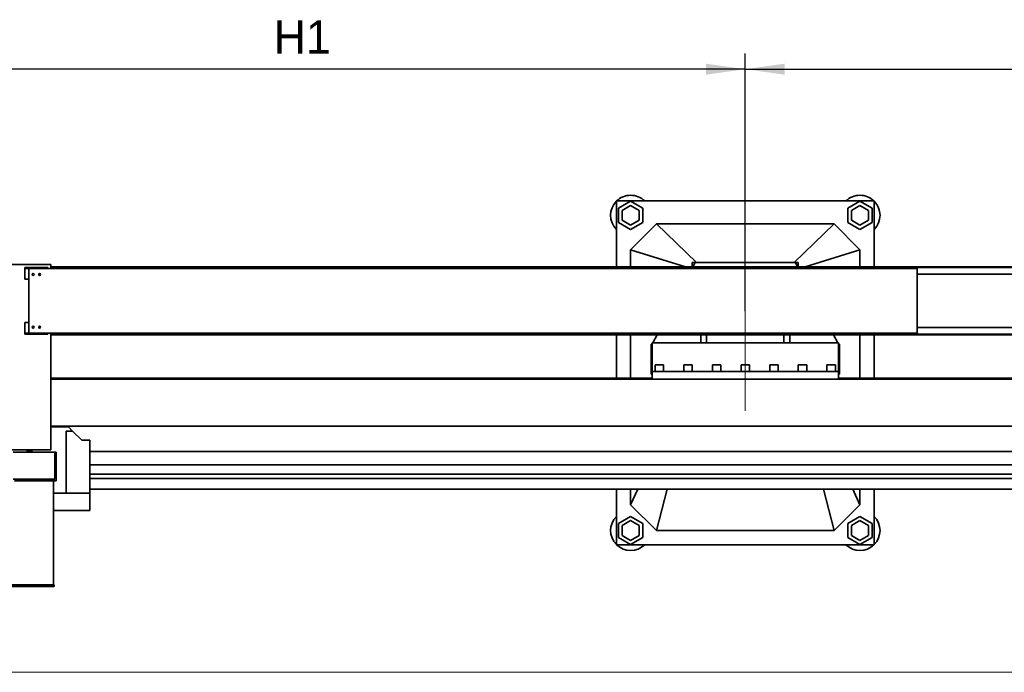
# Model space of a CAD drawing. Header units: millimetres. Extents: x 20 to 400, y 0 to 275.
# Tile 2 of 21: x 64 to 127, y 30 to 71. Entities that reach past the tile are written whole.
import ezdxf

# ---------------------------------------------------------------- set-up
doc = ezdxf.new("R2010")
doc.units = ezdxf.units.MM
doc.linetypes.add('SLD-Durchgehend', pattern=[0])
doc.linetypes.add('SLD-Punktstrich', pattern=[19.05, 15.24, -1.27, 1.27, -1.27])
doc.layers.add('KOPF', color=7, linetype='SLD-Durchgehend')
doc.styles.add('SLDTEXTSTYLE0', font='Gill Sans MT Pro Medium')
doc.dimstyles.new('SLDDIMSTYLE0', dxfattribs={"dimtxt": 1.924756, "dimasz": 2.5, "dimexe": 0, "dimexo": 0.0625, "dimgap": 0.481189, "dimtad": 1, "dimlfac": 55, "dimrnd": 1e-09, "dimzin": 12, "dimdsep": 46, "dimtxsty": 'SLDTEXTSTYLE0', "dimsah": 1, "dimcen": 0.09, "dimadec": 0, "dimazin": 3, "dimtfac": 1, "dimtofl": 0, "dimtmove": 0, "dimatfit": 3, "dimfxl": 1, "dimfrac": 2, "dimtolj": 1, "dimtzin": 12, "dimarcsym": 0})

# ---------------------------------------------------------------- blocks, each defined once
blk = doc.blocks.new('_D_10')
at = {"layer": 'KOPF', "color": 7}
for p, q in [((53.935, 52.732), (53.935, 69.273)), ((110.299, 52.91), (110.299, 69.273)), ((110.299, 68.273), (53.935, 68.273))]:
    blk.add_line(p, q, dxfattribs=at)
for points in [[(53.935, 68.273), (56.435, 67.923), (56.435, 68.623)], [(110.299, 68.273), (107.799, 68.623), (107.799, 67.923)]]:
    blk.add_solid(points, dxfattribs=at)
at = {"layer": 'KOPF', "color": 7, "insert": (80.382, 71.377), "char_height": 2.1167, "attachment_point": 1, "style": 'SLDTEXTSTYLE0'}
blk.add_mtext('H1', dxfattribs=at)
blk = doc.blocks.new('_D_12')
at = {"layer": 'KOPF', "color": 7}
for p, q in [((110.299, 52.91), (110.299, 69.273)), ((166.662, 52.91), (166.662, 69.273)), ((110.299, 68.273), (166.662, 68.273))]:
    blk.add_line(p, q, dxfattribs=at)
for points in [[(110.299, 68.273), (112.799, 67.923), (112.799, 68.623)], [(166.662, 68.273), (164.162, 68.623), (164.162, 67.923)]]:
    blk.add_solid(points, dxfattribs=at)
at = {"layer": 'KOPF', "color": 7, "insert": (136.746, 71.377), "char_height": 2.1167, "attachment_point": 1, "style": 'SLDTEXTSTYLE0'}
blk.add_mtext('H2', dxfattribs=at)

msp = doc.modelspace()

# ---------------------------------------------------------------- linework, layer by layer
at = {"color": 7, "linetype": 'SLD-Durchgehend', "lineweight": 35}
for p, q in [((118.4804, 59.90959), (102.11677, 59.90959)), ((102.11677, 59.90959), (102.11677, 55.73686)), ((103.02586, 59.89276), (102.25313, 59.44663)), ((102.25313, 59.44663), (102.25313, 58.55436)), ((103.02586, 59.63033), (102.4804, 59.31541)), ((103.79859, 59.44663), (103.02586, 59.89276)), ((103.57131, 59.31541), (103.02586, 59.63033)), ((103.79859, 58.55436), (103.79859, 59.44663)), ((117.57131, 59.89276), (116.79859, 59.44663)), ((116.79859, 59.44663), (116.79859, 58.55436)), ((117.57131, 59.63033), (117.02586, 59.31541)), ((118.34404, 59.44663), (117.57131, 59.89276)), ((118.11677, 59.31541), (117.57131, 59.63033)), ((118.34404, 58.55436), (118.34404, 59.44663)), ((118.4804, 55.73686), (118.4804, 59.90959)), ((102.4804, 59.31541), (102.4804, 58.68558)), ((103.57131, 58.68558), (103.57131, 59.31541)), ((117.02586, 59.31541), (117.02586, 58.68558)), ((118.11677, 58.68558), (118.11677, 59.31541)), ((102.25313, 58.55436), (103.02586, 58.10823)), ((102.4804, 58.68558), (103.02586, 58.37066)), ((103.02586, 58.37066), (103.57131, 58.68558)), ((103.02586, 58.10823), (103.79859, 58.55436)), ((104.66222, 58.45504), (103.02586, 56.81868)), ((107.20141, 56.0005), (104.66222, 58.45504)), ((115.93495, 58.45504), (104.66222, 58.45504)), ((113.39576, 56.0005), (115.93495, 58.45504)), ((117.57131, 56.81868), (115.93495, 58.45504)), ((116.79859, 58.55436), (117.57131, 58.10823)), ((117.02586, 58.68558), (117.57131, 58.37066)), ((117.57131, 58.37066), (118.11677, 58.68558)), ((117.57131, 58.10823), (118.34404, 58.55436)), ((106.50313, 55.73686), (103.02586, 56.81868)), ((103.02586, 56.81868), (103.02586, 55.73686)), ((114.09404, 55.73686), (117.57131, 56.81868)), ((117.57131, 55.73686), (117.57131, 56.81868)), ((66.23495, 55.87322), (53.87131, 55.87322)), ((64.59859, 55.62777), (64.59859, 55.68231)), ((66.05313, 55.68231), (64.59859, 55.68231)), ((66.05313, 55.62777), (64.59859, 55.62777)), ((64.59859, 54.95504), (64.59859, 55.62777)), ((64.84859, 51.51868), (64.84859, 55.62777)), ((66.05313, 55.62777), (66.05313, 55.68231)), ((115.15786, 55.62777), (66.05313, 55.62777)), ((66.23495, 55.62777), (66.23495, 55.87322)), ((178.4804, 55.73686), (66.23495, 55.73686)), ((178.4804, 55.68231), (66.23495, 55.68231)), ((107.11677, 56.0005), (106.93495, 56.0005)), ((106.93495, 56.0005), (106.93495, 55.73686)), ((106.97801, 55.73686), (107.11677, 56.0005)), ((107.11677, 56.0005), (113.4804, 56.0005)), ((113.66222, 56.0005), (113.4804, 56.0005)), ((113.4804, 56.0005), (113.61916, 55.73686)), ((113.66222, 55.73686), (113.66222, 56.0005)), ((115.15786, 55.62777), (115.15945, 55.62777)), ((115.15945, 55.62777), (116.06489, 55.62777)), ((116.06489, 55.62777), (121.1944, 55.62777)), ((121.1944, 51.51868), (121.1944, 55.62777)), ((178.4804, 55.26413), (121.1944, 55.26413)), ((64.84859, 54.95504), (64.59859, 54.95504)), ((64.84859, 52.19141), (64.59859, 52.19141)), ((64.59859, 51.51868), (64.59859, 52.19141)), ((178.4804, 51.88231), (121.1944, 51.88231)), ((66.05313, 51.51868), (64.59859, 51.51868)), ((64.59859, 51.46413), (64.59859, 51.51868)), ((66.05313, 51.46413), (64.59859, 51.46413)), ((66.05313, 51.46413), (66.05313, 51.51868)), ((115.15786, 51.51868), (66.05313, 51.51868)), ((66.23495, 44.10959), (66.23495, 51.51868)), ((66.23495, 51.46413), (178.4804, 51.46413)), ((178.4804, 51.40959), (66.23495, 51.40959)), ((102.11677, 51.40959), (102.11677, 48.67322)), ((103.02586, 51.40959), (103.02586, 48.67322)), ((104.43734, 50.90959), (104.7005, 51.40959)), ((107.4804, 51.28882), (107.4804, 51.40959)), ((107.4804, 50.90959), (107.4804, 51.28882)), ((107.84404, 51.28882), (107.84404, 51.40959)), ((107.84404, 50.90959), (107.84404, 51.28882)), ((112.75313, 51.28882), (112.75313, 51.40959)), ((112.75313, 50.90959), (112.75313, 51.28882)), ((113.11677, 51.28882), (113.11677, 51.40959)), ((113.11677, 50.90959), (113.11677, 51.28882)), ((115.15786, 51.51868), (115.15945, 51.51868)), ((115.15945, 51.51868), (116.06489, 51.51868)), ((115.89667, 51.40959), (116.15983, 50.90959)), ((116.06489, 51.51868), (121.1944, 51.51868)), ((117.57131, 48.67322), (117.57131, 51.40959)), ((118.4804, 48.67322), (118.4804, 51.40959)), ((104.31677, 50.81868), (104.38949, 50.81868)), ((104.31677, 50.54595), (104.31677, 50.81868)), ((104.38949, 50.90959), (116.20768, 50.90959)), ((104.38949, 50.55504), (104.38949, 50.90959)), ((116.20768, 50.55504), (116.20768, 50.90959)), ((116.20768, 50.81868), (116.2804, 50.81868)), ((116.2804, 50.54595), (116.2804, 50.81868)), ((104.31677, 49.18231), (104.31677, 50.54595)), ((104.38949, 49.09141), (104.38949, 50.55504)), ((116.20768, 49.09141), (116.20768, 50.55504)), ((116.2804, 49.18231), (116.2804, 50.54595)), ((104.57131, 49.50959), (104.57131, 49.09141)), ((104.57131, 49.50959), (105.11677, 49.50959)), ((105.11677, 49.09141), (105.11677, 49.50959)), ((106.38949, 49.50959), (106.38949, 49.09141)), ((106.38949, 49.50959), (106.93495, 49.50959)), ((106.93495, 49.09141), (106.93495, 49.50959)), ((108.20768, 49.50959), (108.20768, 49.09141)), ((108.20768, 49.50959), (108.75313, 49.50959)), ((108.75313, 49.09141), (108.75313, 49.50959)), ((110.02586, 49.50959), (110.02586, 49.09141)), ((110.02586, 49.50959), (110.57131, 49.50959)), ((110.57131, 49.09141), (110.57131, 49.50959)), ((111.84404, 49.50959), (111.84404, 49.09141)), ((111.84404, 49.50959), (112.38949, 49.50959)), ((112.38949, 49.09141), (112.38949, 49.50959)), ((113.66222, 49.50959), (113.66222, 49.09141)), ((113.66222, 49.50959), (114.20768, 49.50959)), ((114.20768, 49.09141), (114.20768, 49.50959)), ((115.4804, 49.50959), (115.4804, 49.09141)), ((115.4804, 49.50959), (116.02586, 49.50959)), ((116.02586, 49.09141), (116.02586, 49.50959)), ((104.31677, 48.90959), (104.31677, 49.18231)), ((104.31677, 48.90959), (104.38949, 48.90959)), ((104.38949, 49.09141), (116.20768, 49.09141)), ((104.38949, 48.6005), (104.38949, 49.09141)), ((116.20768, 48.6005), (116.20768, 49.09141)), ((116.20768, 48.90959), (116.2804, 48.90959)), ((116.2804, 48.90959), (116.2804, 49.18231)), ((104.38949, 48.67322), (66.23495, 48.67322)), ((66.23495, 48.6005), (104.38949, 48.6005)), ((104.38949, 48.6005), (116.20768, 48.6005)), ((158.02586, 48.67322), (116.20768, 48.67322)), ((116.20768, 48.6005), (160.75313, 48.6005)), ((173.02586, 45.61868), (66.23495, 45.61868)), ((67.35313, 45.58231), (66.23495, 45.58231)), ((67.21677, 41.36413), (67.21677, 45.30959)), ((67.62586, 45.30959), (67.21677, 45.30959)), ((67.35313, 45.58231), (67.62586, 45.30959)), ((67.62586, 45.30959), (68.20222, 44.73322)), ((68.20222, 44.73322), (68.71677, 44.73322)), ((68.71677, 41.36413), (68.71677, 44.73322)), ((63.05313, 44.10959), (66.23495, 44.10959)), ((63.85313, 43.97868), (66.48949, 43.97868)), ((64.73495, 43.97868), (64.73495, 44.10959)), ((64.82586, 43.97868), (64.82586, 44.10959)), ((65.03495, 44.0205), (64.82586, 44.0205)), ((65.03495, 44.10959), (65.03495, 44.0205)), ((65.03495, 43.97868), (65.03495, 44.0205)), ((66.48949, 43.97868), (66.48949, 43.06959)), ((66.48949, 43.97868), (66.5804, 43.97868)), ((66.5804, 43.06959), (66.5804, 43.97868)), ((169.93495, 44.0205), (68.71677, 44.0205)), ((170.05999, 43.17322), (68.71677, 43.17322)), ((66.48949, 43.06959), (66.5804, 43.06959)), ((66.48949, 42.25141), (66.48949, 43.06959)), ((66.5804, 42.1605), (66.5804, 43.06959)), ((68.71677, 42.57156), (168.24404, 42.57156)), ((63.85313, 42.25141), (66.48949, 42.25141)), ((66.40768, 42.1605), (63.93495, 42.1605)), ((66.40768, 35.54231), (66.40768, 42.1605)), ((66.40768, 42.1605), (66.5804, 42.1605)), ((168.24404, 42.30959), (68.71677, 42.30959)), ((67.21677, 41.36413), (66.40768, 41.36413)), ((68.71677, 41.36413), (67.21677, 41.36413)), ((168.24404, 41.62777), (68.71677, 41.62777)), ((68.71677, 40.26413), (68.71677, 41.36413)), ((102.11677, 41.62777), (102.11677, 38.09141)), ((103.47177, 41.62777), (103.02586, 40.63686)), ((103.02586, 41.62777), (103.02586, 40.63686)), ((105.3476, 41.62777), (104.66222, 39.0005)), ((115.24957, 41.62777), (115.93495, 39.0005)), ((117.1254, 41.62777), (117.57131, 40.63686)), ((117.57131, 40.63686), (117.57131, 41.62777)), ((118.4804, 38.09141), (118.4804, 41.62777)), ((103.02586, 40.63686), (104.66222, 39.0005)), ((115.93495, 39.0005), (117.57131, 40.63686)), ((68.71677, 40.26413), (66.40768, 40.26413)), ((103.02586, 39.89276), (102.25313, 39.44663)), ((102.25313, 39.44663), (102.25313, 38.55436)), ((103.02586, 39.63033), (102.4804, 39.31541)), ((103.79859, 39.44663), (103.02586, 39.89276)), ((103.57131, 39.31541), (103.02586, 39.63033)), ((103.79859, 38.55436), (103.79859, 39.44663)), ((117.57131, 39.89276), (116.79859, 39.44663)), ((116.79859, 39.44663), (116.79859, 38.55436)), ((117.57131, 39.63033), (117.02586, 39.31541)), ((118.34404, 39.44663), (117.57131, 39.89276)), ((118.11677, 39.31541), (117.57131, 39.63033)), ((118.34404, 38.55436), (118.34404, 39.44663)), ((102.4804, 39.31541), (102.4804, 38.68558)), ((103.57131, 38.68558), (103.57131, 39.31541)), ((104.66222, 39.0005), (115.93495, 39.0005)), ((117.02586, 39.31541), (117.02586, 38.68558)), ((118.11677, 38.68558), (118.11677, 39.31541)), ((102.25313, 38.55436), (103.02586, 38.10823)), ((102.4804, 38.68558), (103.02586, 38.37066)), ((103.02586, 38.37066), (103.57131, 38.68558)), ((103.02586, 38.10823), (103.79859, 38.55436)), ((116.79859, 38.55436), (117.57131, 38.10823)), ((117.02586, 38.68558), (117.57131, 38.37066)), ((117.57131, 38.37066), (118.11677, 38.68558)), ((117.57131, 38.10823), (118.34404, 38.55436)), ((102.11677, 38.09141), (118.4804, 38.09141)), ((66.44404, 35.45141), (63.09859, 35.45141)), ((63.18949, 35.54231), (66.44404, 35.54231)), ((66.44404, 35.54231), (66.44404, 35.45141))]:
    msp.add_line(p, q, dxfattribs=at)
for centre in [(65.12131, 55.24595), (65.5304, 55.24595), (65.12131, 51.9005), (65.5304, 51.9005)]:
    msp.add_circle(centre, 0.05909, dxfattribs=at)
for centre, start, end in [((103.02586, 59.0005), 90, 134.4153086), ((103.02586, 59.0005), 45.5846914, 90), ((117.57131, 59.0005), 90, 134.4153086), ((117.57131, 59.0005), 45.5846914, 90), ((103.02586, 59.0005), 135.5846914, 224.4153086), ((117.57131, 59.0005), 315.5846914, 44.4153086), ((103.02586, 39.0005), 135.5846914, 224.4153086), ((117.57131, 39.0005), 315.5846914, 44.4153086), ((103.02586, 39.0005), 225.5846914, 314.4153086), ((117.57131, 39.0005), 225.5846914, 314.4153086)]:
    msp.add_arc(centre, 1.27273, start, end, dxfattribs=at)
at = {"layer": 'KOPF', "color": 7, "linetype": 'SLD-Punktstrich', "lineweight": 18, "ltscale": 0.672727}
msp.add_line((110.29859, 46.6005), (110.29859, 52.90959), dxfattribs=at)
at = {"layer": 'KOPF', "lineweight": 18}
msp.add_line((20, 30), (190, 30), dxfattribs=at)

# ---------------------------------------------------------------- dimensions: what is measured, and where the dimension line sits
at = {"layer": 'KOPF', "color": 7}
for base, p2, text, picture, middle in [((53.93495, 68.27322), (53.93495, 52.73231), 'H1', '_D_10', (82.11677, 68.27322)), ((166.66222, 68.27322), (166.66222, 52.90959), 'H2', '_D_12', (138.4804, 68.27322))]:
    dim = msp.add_linear_dim(base=base, p1=(110.29859, 52.90959), p2=p2, text=text, dimstyle='SLDDIMSTYLE0', dxfattribs=at)
    dim.commit()
    dim.dimension.update_dxf_attribs({"geometry": picture, "text_midpoint": middle, "dimtype": 160})

doc.saveas('drawing.dxf')
